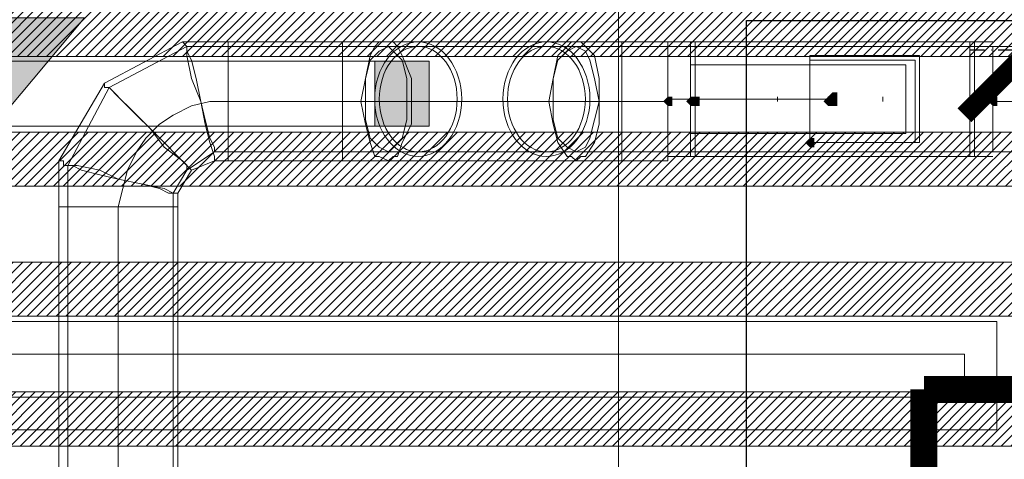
# Model space of a CAD drawing. Header units: millimetres. Extents: x -521669 to 178656, y -69521 to 500758.
# Tile 191 of 256: x -173556 to -172646, y 478551 to 478957. Entities that reach past the tile are written whole.
import ezdxf
from ezdxf import colors
from ezdxf.entities.mleader import LeaderData, LeaderLine
from ezdxf.math import Vec2, Vec3

# ---------------------------------------------------------------- set-up
doc = ezdxf.new("R2010")
doc.units = ezdxf.units.MM
doc.linetypes.add('( Hidden )', pattern=[0.375, 0.25, -0.125])
doc.linetypes.add('DASHDOT', pattern=[25.4, 12.7, -6.35, 0, -6.35])
doc.layers.get('Defpoints').update_dxf_attribs({"color": 31})
for name, color, linetype, lineweight in [('_0', 7, 'Continuous', 13), ('dim_light', 12, 'Continuous', 9), ('dim_razv', 93, 'DASHDOT', 9), ('light_pot', 52, 'Continuous', 15), ('pot sh', 183, 'Continuous', 15)]:
    doc.layers.add(name, color=color, linetype=linetype, lineweight=lineweight)
doc.layers.add('PDF16_0', color=30, linetype='Continuous', true_color=0xff7f00)
doc.layers.add('PDF6_Узлы', color=7, linetype='Continuous', true_color=0xaaaaaa)
doc.layers.add('PDF6_Воздуховоды', color=5, linetype='Continuous')
doc.layers.add('PDF6_Изоляция', color=7, linetype='Continuous')
doc.layers.add('pol', color=7, linetype='Continuous', lineweight=15, true_color=0x738991)
doc.layers.add('Сводный план', color=1, linetype='Continuous', lineweight=0, true_color=0xff0000)
doc.styles.add('fl_iso paper', font='isocpeur.ttf', dxfattribs={"width": 0.8, "oblique": 10})
doc.styles.add('In tre', font='isocpeur.ttf', dxfattribs={"width": 0.8, "oblique": 10})
doc.dimstyles.new('In tre 1_75', dxfattribs={"dimtxt": 220, "dimasz": 120, "dimexe": 60, "dimexo": 10, "dimgap": 50, "dimtad": 1, "dimdec": 0, "dimrnd": 5, "dimzin": 0, "dimdsep": 46, "dimtxsty": 'fl_iso paper', "dimblk": 'ARCHTICK', "dimcen": 0, "dimdle": 60, "dimadec": 0, "dimazin": 0, "dimtfac": 1, "dimtdec": 0, "dimtofl": 0, "dimtmove": 1, "dimatfit": 1, "dimfxl": 1, "dimtfill": 1, "dimtolj": 1, "dimtzin": 0, "dimarcsym": 1})

# ---------------------------------------------------------------- blocks, each defined once
blk = doc.blocks.new('_ArchTick')
at = {"color": 0, "linetype": 'ByBlock', "lineweight": 9, "const_width": 0.15}
blk.add_lwpolyline([(-0.5, -0.5), (0.5, 0.5)], dxfattribs=at)
blk = doc.blocks.new('*D6208')
at = {"layer": 'Defpoints', "color": 0, "transparency": 16777216}
for p in [(-169227.93, 479096.41), (-173727.93, 478918.81), (-169227.93, 478918.81)]:
    blk.add_point(p, dxfattribs=at)
at = {"layer": 'dim_light', "color": 0, "lineweight": -2, "transparency": 16777216}
for p, q in [((-173727.93, 478928.81), (-173727.93, 479156.41)), ((-169227.93, 478928.81), (-169227.93, 479156.41)), ((-173787.93, 479096.41), (-169167.93, 479096.41))]:
    blk.add_line(p, q, dxfattribs=at)
at = {"layer": 'dim_light', "color": 0, "lineweight": -2, "transparency": 16777216, "xscale": 120, "yscale": 120, "zscale": 120, "rotation": 180}
blk.add_blockref('_ArchTick', (-173727.93, 479096.41), dxfattribs=at)
at = {"layer": 'dim_light', "color": 0, "lineweight": -2, "transparency": 16777216, "xscale": 120, "yscale": 120, "zscale": 120}
blk.add_blockref('_ArchTick', (-169227.93, 479096.41), dxfattribs=at)
at = {"layer": 'dim_light', "color": 0, "transparency": 16777216, "insert": (-171477.93, 479256.41), "char_height": 220, "attachment_point": 5, "style": 'fl_iso paper', "bg_fill": 3, "box_fill_scale": 1.1, "bg_fill_color": 256, "bg_fill_true_color": 13158600, "bg_fill_transparency": 0}
blk.add_mtext('\\A1;4500', dxfattribs=at)
blk = doc.blocks.new('*D12224')
at = {"layer": 'Defpoints', "color": 0, "transparency": 16777216}
for p in [(-172622.93, 478928.99), (-172036.03, 478615.59), (-172622.93, 478496.77)]:
    blk.add_point(p, dxfattribs=at)
at = {"layer": 'dim_razv', "color": 0, "lineweight": -2, "transparency": 16777216}
for p, q in [((-172622.93, 478506.77), (-172622.93, 478988.99)), ((-172036.03, 478625.59), (-172036.03, 478988.99)), ((-171976.03, 478928.99), (-172682.93, 478928.99))]:
    blk.add_line(p, q, dxfattribs=at)
at = {"layer": 'dim_razv', "color": 0, "lineweight": -2, "transparency": 16777216, "xscale": 120, "yscale": 120, "zscale": 120, "rotation": 180}
blk.add_blockref('_ArchTick', (-172622.93, 478928.99), dxfattribs=at)
at = {"layer": 'dim_razv', "color": 0, "lineweight": -2, "transparency": 16777216, "xscale": 120, "yscale": 120, "zscale": 120}
blk.add_blockref('_ArchTick', (-172036.03, 478928.99), dxfattribs=at)
at = {"layer": 'dim_razv', "color": 0, "transparency": 16777216, "insert": (-172329.48, 479088.99), "char_height": 220, "attachment_point": 5, "style": 'fl_iso paper', "bg_fill": 3, "box_fill_scale": 1.1, "bg_fill_color": 256, "bg_fill_true_color": 13158600, "bg_fill_transparency": 0}
blk.add_mtext('\\A1;585', dxfattribs=at)
blk = doc.blocks.new('1')
at = {"layer": 'pol', "linetype": 'ByBlock'}
h = blk.add_hatch(color=1, dxfattribs=at)
h.paths.add_polyline_path([(35776.37, 73135.4), (35803.14, 73135.4), (35803.14, 73258.97), (35776.37, 73258.97)])
h.paths.add_polyline_path([(35789.75, 73274.59), (35843.23, 73274.59), (35789.75, 73338.23)])
h.paths.add_polyline_path([(35789.75, 73274.59), (35736.28, 73274.59), (35789.75, 73338.23)])
edge = h.paths.add_edge_path()
edge.add_arc((35789.75, 73110.51), 13.38, 0, 360)
h = blk.add_hatch(color=1, dxfattribs=at)
h.paths.add_polyline_path([(35813.3, 73097.13), (35813.3, 73123.89), (35936.87, 73123.89), (35936.87, 73097.13)])
h.paths.add_polyline_path([(35952.5, 73110.51), (35952.5, 73163.99), (36016.14, 73110.51)])
h.paths.add_polyline_path([(35952.5, 73110.51), (35952.5, 73057.03), (36016.14, 73110.51)])
at = {"layer": 'pol', "color": 1, "linetype": 'ByBlock'}
for points in [[(35789.75, 73274.59), (35736.28, 73274.59), (35789.75, 73338.23), (35789.75, 73274.59)], [(35789.75, 73274.59), (35843.23, 73274.59), (35789.75, 73338.23), (35789.75, 73274.59)], [(35952.5, 73110.51), (35952.5, 73163.99), (36016.14, 73110.51), (35952.5, 73110.51)], [(35952.5, 73110.51), (35952.5, 73057.03), (36016.14, 73110.51), (35952.5, 73110.51)]]:
    blk.add_lwpolyline(points, dxfattribs=at)
for points in [[(35776.37, 73135.4), (35803.14, 73135.4), (35803.14, 73258.97), (35776.37, 73258.97)], [(35813.3, 73097.13), (35813.3, 73123.89), (35936.87, 73123.89), (35936.87, 73097.13)]]:
    blk.add_lwpolyline(points, close=True, dxfattribs=at)
blk.add_circle((35789.75, 73110.51), 13.38, dxfattribs=at)
blk = doc.blocks.new('yuyilotffff')
at = {"layer": 'PDF6_Воздуховоды', "true_color": 0xff0000, "transparency": 33554559}
for points in [[(19349.92, 19468.45), (19349.92, 19472.68), (19345.69, 19472.68), (19341.45, 19468.45), (19345.69, 19464.22), (19349.92, 19464.22)], [(19349.92, 19468.45), (19349.92, 19472.68), (19345.69, 19472.68), (19341.45, 19468.45), (19345.69, 19464.22), (19349.92, 19464.22)], [(19349.92, 19468.45), (19349.92, 19472.68), (19345.69, 19472.68), (19341.45, 19468.45), (19345.69, 19464.22), (19349.92, 19464.22)], [(19349.92, 19468.45), (19349.92, 19472.68), (19345.69, 19472.68), (19341.45, 19468.45), (19345.69, 19464.22), (19349.92, 19464.22)], [(19349.92, 19468.45), (19349.92, 19472.68), (19345.69, 19472.68), (19341.45, 19468.45), (19345.69, 19464.22), (19349.92, 19464.22)], [(19349.92, 19468.45), (19349.92, 19472.68), (19345.69, 19472.68), (19341.45, 19468.45), (19345.69, 19464.22), (19349.92, 19464.22)], [(19349.92, 19468.45), (19349.92, 19472.68), (19345.69, 19472.68), (19341.45, 19468.45), (19345.69, 19464.22), (19349.92, 19464.22)], [(19349.92, 19468.45), (19349.92, 19472.68), (19345.69, 19472.68), (19341.45, 19468.45), (19345.69, 19464.22), (19349.92, 19464.22)], [(19371.09, 19468.45), (19371.09, 19472.68), (19366.85, 19472.68), (19362.62, 19468.45), (19366.85, 19464.22), (19371.09, 19464.22)], [(19371.09, 19468.45), (19371.09, 19472.68), (19366.85, 19472.68), (19362.62, 19468.45), (19366.85, 19464.22), (19371.09, 19464.22)], [(19375.32, 19468.45), (19375.32, 19472.68), (19371.09, 19472.68), (19366.85, 19468.45), (19371.09, 19464.22), (19375.32, 19464.22)], [(19375.32, 19468.45), (19375.32, 19472.68), (19371.09, 19472.68), (19366.85, 19468.45), (19371.09, 19464.22), (19375.32, 19464.22)], [(19498.08, 19468.45), (19498.08, 19472.68), (19493.85, 19472.68), (19489.62, 19468.45), (19493.85, 19464.22), (19498.08, 19464.22)], [(19498.08, 19468.45), (19498.08, 19472.68), (19493.85, 19472.68), (19489.62, 19468.45), (19493.85, 19464.22), (19498.08, 19464.22)], [(19498.08, 19468.45), (19498.08, 19472.68), (19493.85, 19472.68), (19489.62, 19468.45), (19493.85, 19464.22), (19498.08, 19464.22)], [(19498.08, 19468.45), (19498.08, 19472.68), (19493.85, 19472.68), (19489.62, 19468.45), (19493.85, 19464.22), (19498.08, 19464.22)], [(19502.32, 19472.68), (19502.32, 19476.92), (19498.08, 19476.92), (19493.85, 19472.68), (19498.08, 19468.45), (19502.32, 19468.45)], [(19502.32, 19472.68), (19502.32, 19476.92), (19498.08, 19476.92), (19493.85, 19472.68), (19498.08, 19468.45), (19502.32, 19468.45)], [(19502.32, 19468.45), (19502.32, 19472.68), (19498.08, 19472.68), (19493.85, 19468.45), (19498.08, 19464.22), (19502.32, 19464.22)], [(19502.32, 19468.45), (19502.32, 19472.68), (19498.08, 19472.68), (19493.85, 19468.45), (19498.08, 19464.22), (19502.32, 19464.22)], [(19502.32, 19468.45), (19502.32, 19472.68), (19498.08, 19472.68), (19493.85, 19468.45), (19498.08, 19464.22), (19502.32, 19464.22)], [(19502.32, 19468.45), (19502.32, 19472.68), (19498.08, 19472.68), (19493.85, 19468.45), (19498.08, 19464.22), (19502.32, 19464.22)], [(19502.32, 19468.45), (19502.32, 19472.68), (19498.08, 19472.68), (19493.85, 19468.45), (19498.08, 19464.22), (19502.32, 19464.22)], [(19502.32, 19468.45), (19502.32, 19472.68), (19498.08, 19472.68), (19493.85, 19468.45), (19498.08, 19464.22), (19502.32, 19464.22)], [(19629.31, 19468.45), (19629.31, 19472.68), (19625.08, 19472.68), (19620.84, 19468.45), (19625.08, 19464.22), (19629.31, 19464.22)], [(19629.31, 19468.45), (19629.31, 19472.68), (19625.08, 19472.68), (19620.84, 19468.45), (19625.08, 19464.22), (19629.31, 19464.22)], [(19633.54, 19468.45), (19633.54, 19472.68), (19629.31, 19472.68), (19625.08, 19468.45), (19629.31, 19464.22), (19633.54, 19464.22)], [(19633.54, 19468.45), (19633.54, 19472.68), (19629.31, 19472.68), (19625.08, 19468.45), (19629.31, 19464.22), (19633.54, 19464.22)], [(19650.48, 19468.45), (19650.48, 19472.68), (19646.24, 19472.68), (19642.01, 19468.45), (19646.24, 19464.22), (19650.48, 19464.22)], [(19650.48, 19468.45), (19650.48, 19472.68), (19646.24, 19472.68), (19642.01, 19468.45), (19646.24, 19464.22), (19650.48, 19464.22)], [(19650.48, 19468.45), (19650.48, 19472.68), (19646.24, 19472.68), (19642.01, 19468.45), (19646.24, 19464.22), (19650.48, 19464.22)], [(19650.48, 19468.45), (19650.48, 19472.68), (19646.24, 19472.68), (19642.01, 19468.45), (19646.24, 19464.22), (19650.48, 19464.22)], [(19650.48, 19468.45), (19650.48, 19472.68), (19646.24, 19472.68), (19642.01, 19468.45), (19646.24, 19464.22), (19650.48, 19464.22)], [(19650.48, 19468.45), (19650.48, 19472.68), (19646.24, 19472.68), (19642.01, 19468.45), (19646.24, 19464.22), (19650.48, 19464.22)], [(19650.48, 19468.45), (19650.48, 19472.68), (19646.24, 19472.68), (19642.01, 19468.45), (19646.24, 19464.22), (19650.48, 19464.22)], [(19650.48, 19468.45), (19650.48, 19472.68), (19646.24, 19472.68), (19642.01, 19468.45), (19646.24, 19464.22), (19650.48, 19464.22)], [(19481.15, 19430.35), (19481.15, 19434.58), (19476.92, 19434.58), (19472.68, 19430.35), (19476.92, 19426.12), (19481.15, 19426.12)]]:
    blk.add_hatch(color=1, dxfattribs=at).paths.add_polyline_path(points)
at = {"layer": 'PDF6_Воздуховоды', "color": 1, "lineweight": 18, "true_color": 0xff0000}
for points in [[(19646.24, 19519.25), (19345.69, 19519.25), (19303.36, 19519.25), (19261.02, 19519.25), (19231.39, 19519.25), (19112.86, 19519.25), (19087.46, 19519.25), (19045.13, 19519.25), (18939.3, 19519.25), (18901.2, 19519.25), (18829.24, 19481.15), (18791.14, 19409.19), (18791.14, 19371.09), (18791.14, 18901.2)], [(18888.5, 18901.2), (18888.5, 19371.09), (18888.5, 19383.79), (18901.2, 19404.95), (18926.6, 19421.88), (18939.3, 19421.88), (19045.13, 19421.88), (19087.46, 19421.88), (19112.86, 19421.88), (19231.39, 19421.88), (19261.02, 19421.88), (19303.36, 19421.88), (19345.69, 19421.88), (19646.24, 19421.88), (19345.69, 19421.88), (19646.24, 19421.88), (22279.29, 19421.88)], [(22279.29, 19519.25), (19646.24, 19519.25), (19646.24, 19421.88)], [(19303.36, 19468.45), (19345.69, 19468.45), (19303.36, 19468.45), (19303.36, 19421.88), (19303.36, 19468.45), (19303.36, 19519.25), (19303.36, 19468.45), (19231.39, 19468.45)], [(19646.24, 19523.48), (19345.69, 19523.48)], [(19578.51, 19430.35), (19578.51, 19510.78), (19578.51, 19430.35)], [(19366.85, 19502.32), (19366.85, 19438.82), (19366.85, 19502.32)], [(19447.28, 19472.68), (19447.28, 19468.45)], [(19493.85, 19468.45), (19493.85, 19472.68), (19493.85, 19468.45)], [(19498.08, 19468.45), (19498.08, 19472.68), (19498.08, 19468.45)], [(19544.65, 19468.45), (19544.65, 19472.68)], [(18837.7, 19371.09), (18837.7, 18901.2), (18837.7, 19371.09), (18888.5, 19371.09), (18837.7, 19371.09), (18791.14, 19371.09), (18837.7, 19371.09), (18841.94, 19388.02), (18846.17, 19404.95), (18854.64, 19421.88), (18863.1, 19434.58), (18875.8, 19447.28), (18888.5, 19455.75), (18905.44, 19464.22), (18922.37, 19468.45), (18939.3, 19468.45)], [(19045.13, 19468.45), (19112.86, 19468.45)], [(19565.81, 19438.82), (19366.85, 19438.82), (19565.81, 19438.82)], [(19345.69, 19417.65), (19646.24, 19417.65)]]:
    blk.add_lwpolyline(points, dxfattribs=at)
for points in [[(18913.9, 19468.45), (18909.67, 19489.62), (18905.44, 19506.55), (18901.2, 19515.02), (18901.2, 19519.25), (18901.2, 19515.02), (18905.44, 19506.55), (18909.67, 19489.62), (18913.9, 19468.45), (18918.14, 19451.52), (18922.37, 19434.58), (18926.6, 19426.12), (18926.6, 19421.88), (18926.6, 19426.12), (18922.37, 19434.58), (18918.14, 19451.52)], [(18939.3, 19468.45), (18939.3, 19519.25), (18939.3, 19468.45), (18939.3, 19421.88)], [(19045.13, 19421.88), (19045.13, 19468.45), (19045.13, 19519.25), (19045.13, 19468.45)], [(19087.46, 19421.88), (19079, 19426.12), (19070.53, 19434.58), (19066.3, 19451.52), (19066.3, 19468.45), (19066.3, 19489.62), (19070.53, 19506.55), (19079, 19515.02), (19087.46, 19519.25), (19091.7, 19515.02), (19100.16, 19506.55), (19104.4, 19489.62), (19104.4, 19468.45), (19104.4, 19451.52), (19100.16, 19434.58), (19091.7, 19426.12)], [(19261.02, 19519.25), (19269.49, 19515.02), (19273.72, 19506.55), (19277.96, 19489.62), (19282.19, 19468.45), (19277.96, 19451.52), (19273.72, 19434.58), (19269.49, 19426.12), (19261.02, 19421.88), (19252.56, 19426.12), (19244.09, 19434.58), (19239.86, 19451.52), (19239.86, 19468.45), (19239.86, 19489.62), (19244.09, 19506.55), (19252.56, 19515.02)], [(19345.69, 19519.25), (19646.24, 19519.25)], [(19371.09, 19519.25), (19366.85, 19519.25), (19366.85, 19515.02), (19366.85, 19510.78), (19366.85, 19506.55), (19366.85, 19502.32), (19366.85, 19498.08), (19366.85, 19493.85), (19366.85, 19489.62), (19366.85, 19485.38), (19366.85, 19481.15), (19366.85, 19476.92), (19366.85, 19472.68), (19366.85, 19468.45), (19366.85, 19472.68), (19366.85, 19476.92), (19366.85, 19481.15), (19366.85, 19485.38), (19366.85, 19489.62), (19366.85, 19493.85), (19366.85, 19498.08), (19366.85, 19502.32), (19366.85, 19506.55), (19366.85, 19510.78), (19366.85, 19515.02), (19366.85, 19519.25), (19366.85, 19523.48), (19371.09, 19523.48), (19371.09, 19519.25), (19371.09, 19515.02), (19371.09, 19510.78), (19371.09, 19506.55), (19371.09, 19502.32), (19371.09, 19498.08), (19371.09, 19493.85), (19371.09, 19489.62), (19371.09, 19485.38), (19371.09, 19481.15), (19371.09, 19476.92), (19371.09, 19472.68), (19371.09, 19468.45), (19371.09, 19472.68), (19371.09, 19476.92), (19371.09, 19481.15), (19371.09, 19485.38), (19371.09, 19489.62), (19371.09, 19493.85), (19371.09, 19498.08), (19371.09, 19502.32), (19371.09, 19506.55), (19371.09, 19510.78), (19371.09, 19515.02)], [(19625.08, 19519.25), (19625.08, 19515.02), (19625.08, 19510.78), (19625.08, 19506.55), (19625.08, 19502.32), (19625.08, 19498.08), (19625.08, 19493.85), (19625.08, 19489.62), (19625.08, 19485.38), (19625.08, 19481.15), (19625.08, 19476.92), (19625.08, 19472.68), (19625.08, 19468.45), (19625.08, 19472.68), (19625.08, 19476.92), (19625.08, 19481.15), (19625.08, 19485.38), (19625.08, 19489.62), (19625.08, 19493.85), (19625.08, 19498.08), (19625.08, 19502.32), (19625.08, 19506.55), (19625.08, 19510.78), (19625.08, 19515.02), (19625.08, 19519.25), (19625.08, 19523.48), (19629.31, 19523.48), (19629.31, 19519.25), (19629.31, 19515.02), (19629.31, 19510.78), (19629.31, 19506.55), (19629.31, 19502.32), (19629.31, 19498.08), (19629.31, 19493.85), (19629.31, 19489.62), (19629.31, 19485.38), (19629.31, 19481.15), (19629.31, 19476.92), (19629.31, 19472.68), (19629.31, 19468.45), (19629.31, 19472.68), (19629.31, 19476.92), (19629.31, 19481.15), (19629.31, 19485.38), (19629.31, 19489.62), (19629.31, 19493.85), (19629.31, 19498.08), (19629.31, 19502.32), (19629.31, 19506.55), (19629.31, 19510.78), (19629.31, 19515.02), (19629.31, 19519.25)], [(19476.92, 19510.78), (19476.92, 19430.35), (19578.51, 19430.35), (19476.92, 19430.35), (19476.92, 19506.55), (19476.92, 19510.78), (19578.51, 19510.78)], [(19565.81, 19502.32), (19366.85, 19502.32), (19565.81, 19502.32), (19565.81, 19438.82)], [(19476.92, 19430.35), (19574.28, 19430.35), (19574.28, 19506.55), (19476.92, 19506.55), (19574.28, 19506.55), (19574.28, 19430.35)], [(18867.34, 19443.05), (18854.64, 19455.75), (18841.94, 19468.45), (18833.47, 19476.92), (18829.24, 19481.15), (18833.47, 19476.92), (18841.94, 19468.45), (18854.64, 19455.75), (18867.34, 19443.05), (18880.04, 19430.35), (18892.74, 19417.65), (18901.2, 19409.19), (18901.2, 19404.95), (18901.2, 19409.19), (18892.74, 19417.65), (18880.04, 19430.35)], [(19493.85, 19472.68), (19498.08, 19472.68), (19493.85, 19472.68), (19498.08, 19472.68), (19493.85, 19472.68), (19498.08, 19472.68), (19498.08, 19468.45), (19493.85, 19468.45), (19493.85, 19472.68), (19498.08, 19472.68), (19498.08, 19468.45), (19493.85, 19468.45)], [(19498.08, 19472.68), (19498.08, 19468.45), (19493.85, 19468.45), (19498.08, 19468.45), (19493.85, 19468.45), (19498.08, 19468.45)], [(19493.85, 19472.68), (19493.85, 19468.45)], [(19045.13, 19468.45), (18939.3, 19468.45)], [(19231.39, 19468.45), (19112.86, 19468.45)], [(19366.85, 19421.88), (19371.09, 19421.88), (19371.09, 19426.12), (19371.09, 19430.35), (19371.09, 19434.58), (19371.09, 19438.82), (19371.09, 19443.05), (19371.09, 19447.28), (19371.09, 19451.52), (19371.09, 19455.75), (19371.09, 19459.98), (19371.09, 19464.22), (19371.09, 19468.45), (19371.09, 19464.22), (19371.09, 19459.98), (19371.09, 19455.75), (19371.09, 19451.52), (19371.09, 19447.28), (19371.09, 19443.05), (19371.09, 19438.82), (19371.09, 19434.58), (19371.09, 19430.35), (19371.09, 19426.12), (19371.09, 19421.88), (19371.09, 19417.65), (19366.85, 19417.65), (19366.85, 19421.88), (19366.85, 19426.12), (19366.85, 19430.35), (19366.85, 19434.58), (19366.85, 19438.82), (19366.85, 19443.05), (19366.85, 19447.28), (19366.85, 19451.52), (19366.85, 19455.75), (19366.85, 19459.98), (19366.85, 19464.22), (19366.85, 19468.45), (19366.85, 19464.22), (19366.85, 19459.98), (19366.85, 19455.75), (19366.85, 19451.52), (19366.85, 19447.28), (19366.85, 19443.05), (19366.85, 19438.82), (19366.85, 19434.58), (19366.85, 19430.35), (19366.85, 19426.12)], [(19629.31, 19421.88), (19629.31, 19426.12), (19629.31, 19430.35), (19629.31, 19434.58), (19629.31, 19438.82), (19629.31, 19443.05), (19629.31, 19447.28), (19629.31, 19451.52), (19629.31, 19455.75), (19629.31, 19459.98), (19629.31, 19464.22), (19629.31, 19468.45), (19629.31, 19464.22), (19629.31, 19459.98), (19629.31, 19455.75), (19629.31, 19451.52), (19629.31, 19447.28), (19629.31, 19443.05), (19629.31, 19438.82), (19629.31, 19434.58), (19629.31, 19430.35), (19629.31, 19426.12), (19629.31, 19421.88), (19629.31, 19417.65), (19625.08, 19417.65), (19625.08, 19421.88), (19625.08, 19426.12), (19625.08, 19430.35), (19625.08, 19434.58), (19625.08, 19438.82), (19625.08, 19443.05), (19625.08, 19447.28), (19625.08, 19451.52), (19625.08, 19455.75), (19625.08, 19459.98), (19625.08, 19464.22), (19625.08, 19468.45), (19625.08, 19464.22), (19625.08, 19459.98), (19625.08, 19455.75), (19625.08, 19451.52), (19625.08, 19447.28), (19625.08, 19443.05), (19625.08, 19438.82), (19625.08, 19434.58), (19625.08, 19430.35), (19625.08, 19426.12), (19625.08, 19421.88)], [(20763.81, 19468.45), (19646.24, 19468.45)], [(18837.7, 19396.49), (18820.77, 19400.72), (18803.84, 19404.95), (18795.37, 19409.19), (18791.14, 19409.19), (18795.37, 19409.19), (18803.84, 19404.95), (18820.77, 19400.72), (18837.7, 19396.49), (18858.87, 19392.25), (18875.8, 19388.02), (18884.27, 19383.79), (18888.5, 19383.79), (18884.27, 19383.79), (18875.8, 19388.02), (18858.87, 19392.25)]]:
    blk.add_lwpolyline(points, close=True, dxfattribs=at)
for points in [[(19114.98, 19519.25), (19095.11, 19519.25), (19079, 19497.45), (19079, 19470.57)], [(19114.98, 19519.25), (19095.11, 19519.25), (19079, 19497.45), (19079, 19470.57)], [(19150.96, 19470.57), (19150.96, 19497.45), (19134.85, 19519.25), (19114.98, 19519.25)], [(19150.96, 19470.57), (19150.96, 19497.45), (19134.85, 19519.25), (19114.98, 19519.25)], [(19233.51, 19519.25), (19213.64, 19519.25), (19197.53, 19497.45), (19197.53, 19470.57)], [(19233.51, 19519.25), (19213.64, 19519.25), (19197.53, 19497.45), (19197.53, 19470.57)], [(19269.49, 19470.57), (19269.49, 19497.45), (19253.38, 19519.25), (19233.51, 19519.25)], [(19269.49, 19470.57), (19269.49, 19497.45), (19253.38, 19519.25), (19233.51, 19519.25)], [(19079, 19470.57), (19079, 19443.68), (19095.11, 19421.88), (19114.98, 19421.88)], [(19079, 19470.57), (19079, 19443.68), (19095.11, 19421.88), (19114.98, 19421.88)], [(19114.98, 19421.88), (19134.85, 19421.88), (19150.96, 19443.68), (19150.96, 19470.57)], [(19114.98, 19421.88), (19134.85, 19421.88), (19150.96, 19443.68), (19150.96, 19470.57)], [(19197.53, 19470.57), (19197.53, 19443.68), (19213.64, 19421.88), (19233.51, 19421.88)], [(19197.53, 19470.57), (19197.53, 19443.68), (19213.64, 19421.88), (19233.51, 19421.88)], [(19233.51, 19421.88), (19253.38, 19421.88), (19269.49, 19443.68), (19269.49, 19470.57)], [(19233.51, 19421.88), (19253.38, 19421.88), (19269.49, 19443.68), (19269.49, 19470.57)]]:
    blk.add_open_spline(points, degree=3, dxfattribs=at)
at = {"layer": 'PDF6_Изоляция', "color": 1, "lineweight": 18, "true_color": 0xff0000}
for points in [[(18939.3, 19523.48), (18896.97, 19523.48), (18825, 19485.38), (18782.67, 19413.42), (18782.67, 19371.09), (18892.74, 19371.09), (18892.74, 19383.79), (18905.44, 19404.95), (18926.6, 19413.42), (18939.3, 19413.42)], [(19045.13, 19413.42), (19087.46, 19413.42), (19112.86, 19413.42), (19231.39, 19413.42), (19261.02, 19413.42), (19303.36, 19413.42), (19303.36, 19523.48), (19261.02, 19523.48), (19231.39, 19523.48), (19112.86, 19523.48), (19087.46, 19523.48), (19045.13, 19523.48)], [(19303.36, 19413.42), (19345.69, 19413.42), (19345.69, 19523.48), (19303.36, 19523.48)], [(18782.67, 19371.09), (18782.67, 18901.2), (18892.74, 18901.2), (18892.74, 19371.09)]]:
    blk.add_lwpolyline(points, dxfattribs=at)
for points in [[(18896.97, 19523.48), (18901.2, 19519.25), (18901.2, 19510.78), (18905.44, 19489.62), (18913.9, 19468.45), (18918.14, 19447.28), (18922.37, 19430.35), (18926.6, 19417.65), (18926.6, 19413.42), (18926.6, 19417.65), (18922.37, 19430.35), (18918.14, 19447.28), (18913.9, 19468.45), (18905.44, 19489.62), (18901.2, 19510.78), (18901.2, 19519.25)], [(18939.3, 19413.42), (19045.13, 19413.42), (19045.13, 19523.48), (18939.3, 19523.48)], [(19108.63, 19468.45), (19108.63, 19447.28), (19100.16, 19430.35), (19095.93, 19417.65), (19091.7, 19417.65), (19087.46, 19413.42), (19079, 19417.65), (19074.76, 19417.65), (19070.53, 19430.35), (19066.3, 19447.28), (19062.06, 19468.45), (19066.3, 19489.62), (19070.53, 19510.78), (19074.76, 19519.25), (19079, 19523.48), (19087.46, 19523.48), (19091.7, 19523.48), (19095.93, 19519.25), (19100.16, 19510.78), (19108.63, 19489.62)], [(19235.62, 19468.45), (19239.86, 19489.62), (19244.09, 19510.78), (19252.56, 19519.25), (19256.79, 19523.48), (19261.02, 19523.48), (19265.26, 19523.48), (19269.49, 19519.25), (19277.96, 19510.78), (19282.19, 19489.62), (19282.19, 19468.45), (19282.19, 19447.28), (19277.96, 19430.35), (19269.49, 19417.65), (19265.26, 19417.65), (19261.02, 19413.42), (19256.79, 19417.65), (19252.56, 19417.65), (19244.09, 19430.35), (19239.86, 19447.28)], [(18825, 19485.38), (18825, 19481.15), (18829.24, 19481.15), (18837.7, 19472.68), (18850.4, 19459.98), (18867.34, 19443.05), (18880.04, 19426.12), (18896.97, 19413.42), (18905.44, 19404.95), (18896.97, 19413.42), (18880.04, 19426.12), (18867.34, 19443.05), (18850.4, 19459.98), (18837.7, 19472.68), (18829.24, 19481.15), (18825, 19481.15)], [(18782.67, 19413.42), (18786.91, 19413.42), (18786.91, 19409.19), (18799.61, 19409.19), (18820.77, 19404.95), (18837.7, 19396.49), (18858.87, 19392.25), (18880.04, 19388.02), (18888.5, 19383.79), (18892.74, 19383.79), (18888.5, 19383.79), (18880.04, 19388.02), (18858.87, 19392.25), (18837.7, 19396.49), (18820.77, 19404.95), (18799.61, 19409.19), (18786.91, 19409.19), (18786.91, 19413.42)]]:
    blk.add_lwpolyline(points, close=True, dxfattribs=at)
for points in [[(19114.98, 19523.48), (19092.77, 19523.48), (19074.76, 19499.79), (19074.76, 19470.57)], [(19114.98, 19523.48), (19092.77, 19523.48), (19074.76, 19499.79), (19074.76, 19470.57)], [(19155.19, 19470.57), (19155.19, 19499.79), (19137.19, 19523.48), (19114.98, 19523.48)], [(19155.19, 19470.57), (19155.19, 19499.79), (19137.19, 19523.48), (19114.98, 19523.48)], [(19233.51, 19523.48), (19211.3, 19523.48), (19193.29, 19499.79), (19193.29, 19470.57)], [(19233.51, 19523.48), (19211.3, 19523.48), (19193.29, 19499.79), (19193.29, 19470.57)], [(19273.72, 19470.57), (19273.72, 19499.79), (19255.72, 19523.48), (19233.51, 19523.48)], [(19273.72, 19470.57), (19273.72, 19499.79), (19255.72, 19523.48), (19233.51, 19523.48)], [(19074.76, 19470.57), (19074.76, 19441.34), (19092.77, 19417.65), (19114.98, 19417.65)], [(19074.76, 19470.57), (19074.76, 19441.34), (19092.77, 19417.65), (19114.98, 19417.65)], [(19114.98, 19417.65), (19137.19, 19417.65), (19155.19, 19441.34), (19155.19, 19470.57)], [(19114.98, 19417.65), (19137.19, 19417.65), (19155.19, 19441.34), (19155.19, 19470.57)], [(19193.29, 19470.57), (19193.29, 19441.34), (19211.3, 19417.65), (19233.51, 19417.65)], [(19193.29, 19470.57), (19193.29, 19441.34), (19211.3, 19417.65), (19233.51, 19417.65)], [(19233.51, 19417.65), (19255.72, 19417.65), (19273.72, 19441.34), (19273.72, 19470.57)], [(19233.51, 19417.65), (19255.72, 19417.65), (19273.72, 19441.34), (19273.72, 19470.57)]]:
    blk.add_open_spline(points, degree=3, dxfattribs=at)
at = {"layer": 'PDF6_Узлы', "color": 1, "lineweight": 18, "true_color": 0xff0000}
for points in [[(19345.69, 19421.88), (19345.69, 19519.25), (19646.24, 19519.25), (19646.24, 19421.88)], [(19345.69, 19421.88), (19646.24, 19421.88), (19646.24, 19519.25), (19345.69, 19519.25), (19345.69, 19421.88), (19646.24, 19421.88), (19646.24, 19519.25), (19345.69, 19519.25)], [(19646.24, 19519.25), (19345.69, 19519.25), (19345.69, 19421.88), (19646.24, 19421.88)]]:
    blk.add_lwpolyline(points, close=True, dxfattribs=at)
at = {"layer": 'PDF6_Узлы', "color": 1, "lineweight": 0, "true_color": 0xff0000}
blk.add_lwpolyline([(19495.97, 19470.57), (19495.97, 19470.57), (19495.97, 19470.57), (19345.69, 19470.57)], dxfattribs=at)
blk = doc.blocks.new('jkhgfd345')
at = {"layer": 'PDF16_0', "lineweight": 25}
blk.add_lwpolyline([(19418.38, 9311.25), (19418.38, 19543.26), (20796.33, 19543.26), (23133.14, 19543.26), (23133.14, 17714.46)], dxfattribs=at)
blk = doc.blocks.new('*U3567')
at = {"layer": 'light_pot', "linetype": 'ByBlock', "lineweight": 0}
h = blk.add_hatch(color=252, dxfattribs=at)
h.dxf.hatch_style = 1
h.paths.add_polyline_path([(500, 30), (550, 30), (550, -30), (500, -30)])
for points in [[(500, -30), (-500, -30), (-500, 30), (500, 30)], [(500, 30), (550, 30), (550, -30), (500, -30)]]:
    blk.add_lwpolyline(points, close=True, dxfattribs=at)

msp = doc.modelspace()

# ---------------------------------------------------------------- hatches: boundary and pattern name
at = {"layer": '_0', "transparency": 33554534}
h = msp.add_hatch(color=252, dxfattribs=at)
h.dxf.hatch_style = 1
h.paths.add_polyline_path([(-154802.13, 458862.53), (-192753.73, 458862.53), (-192753.73, 488814.13), (-154802.13, 488814.13)])
h.paths.add_polyline_path([(-166902.93, 480313.33), (-166902.93, 478313.33), (-169852.93, 478313.33), (-169852.93, 469363.33), (-163702.93, 469363.33), (-163702.93, 467363.33), (-183952.93, 467363.33), (-183952.93, 467363.33), (-186002.93, 467363.33), (-186002.93, 469363.33), (-183852.93, 469363.33), (-183852.93, 473413.33), (-179002.93, 473413.33), (-179002.93, 471913.33), (-177352.93, 471913.33), (-177352.93, 478313.33), (-185752.93, 478313.33), (-185752.93, 480313.33), (-182952.93, 480313.33), (-166902.93, 480313.33)], flags=16)
at = {"layer": 'pot sh', "linetype": 'ByBlock', "lineweight": 0, "true_color": 0x91caaf}
h = msp.add_hatch(dxfattribs=at)
h.set_pattern_fill('ANSI31', color=253, scale=2, angle=180)
h.set_pattern_definition([(225, (-233499.5126, 459733.938), (4.49012806, -4.49012806), [])])
h.paths.add_polyline_path([(-185532.87, 478803.33), (-168602.93, 478803.33), (-168602.93, 478853.33), (-185532.87, 478853.33)])
h = msp.add_hatch(dxfattribs=at)
h.set_pattern_fill('ANSI31', color=253, scale=2, angle=180)
h.set_pattern_definition([(225, (-233499.5126, 459853.938), (4.49012806, -4.49012806), [])])
h.paths.add_polyline_path([(-185532.87, 478683.33), (-168602.93, 478683.33), (-168602.93, 478733.33), (-185532.87, 478733.33)])
h = msp.add_hatch(dxfattribs=at)
h.set_pattern_fill('ANSI31', color=253, scale=2, angle=180)
h.set_pattern_definition([(225, (-233499.5126, 459973.938), (4.49012806, -4.49012806), [])])
h.paths.add_polyline_path([(-185532.87, 478563.33), (-168602.93, 478563.33), (-168602.93, 478613.33), (-185532.87, 478613.33)])

# ---------------------------------------------------------------- linework, layer by layer
at = {"layer": 'dim_razv', "color": 1, "linetype": '( Hidden )', "ltscale": 10, "true_color": 0xff0a0a, "const_width": 25}
for points in [[(-172036.03, 478615.59), (-172720.46, 478615.59)], [(-172720.46, 478615.59), (-172720.46, 478365.59)]]:
    msp.add_lwpolyline(points, dxfattribs=at)
at = {"layer": 'pot sh'}
for points in [[(-185532.87, 478803.33), (-168602.93, 478803.33), (-168602.93, 478853.33), (-185532.87, 478853.33)], [(-185532.87, 478683.33), (-168602.93, 478683.33), (-168602.93, 478733.33), (-185532.87, 478733.33)], [(-185532.87, 478563.33), (-168602.93, 478563.33), (-168602.93, 478613.33), (-185532.87, 478613.33)]]:
    msp.add_lwpolyline(points, close=True, dxfattribs=at)

# ---------------------------------------------------------------- next in the draw order: dimensions: what is measured, and where the dimension line sits
at = {"layer": 'dim_light'}
dim = msp.add_linear_dim(base=(-169227.93, 479096.41), p1=(-173727.93, 478918.81), p2=(-169227.93, 478918.81), dimstyle='In tre 1_75', dxfattribs=at)
dim.commit()
dim.dimension.update_dxf_attribs({"geometry": '*D6208', "text_midpoint": (-171477.93, 479256.41)})

# ---------------------------------------------------------------- next in the draw order: hatches: boundary and pattern name
at = {"layer": 'pot sh', "linetype": 'ByBlock', "lineweight": 0, "true_color": 0x91caaf}
h = msp.add_hatch(dxfattribs=at)
h.set_pattern_fill('ANSI31', color=253, scale=2, angle=180)
h.set_pattern_definition([(225, (-233499.5126, 460093.938), (4.49012806, -4.49012806), [])])
h.paths.add_polyline_path([(-185532.87, 478923.33), (-168602.93, 478923.33), (-168602.93, 478973.33), (-185532.87, 478973.33)])

# ---------------------------------------------------------------- next in the draw order: linework, layer by layer
at = {"layer": 'pot sh'}
msp.add_lwpolyline([(-185532.87, 478923.33), (-168602.93, 478923.33), (-168602.93, 478973.33), (-185532.87, 478973.33)], close=True, dxfattribs=at)

# ---------------------------------------------------------------- next in the draw order: block references
at = {"layer": 'light_pot', "color": 0, "linetype": 'ByBlock', "lineweight": -2, "transparency": 16777216}
msp.add_blockref('*U3567', (-173727.93, 478888.81), dxfattribs=at)

# ---------------------------------------------------------------- next in the draw order: dimensions: what is measured, and where the dimension line sits
at = {"layer": 'dim_razv', "color": 18, "true_color": 0x000000}
dim = msp.add_linear_dim(base=(-172622.93, 478928.99), p1=(-172036.03, 478615.59), p2=(-172622.93, 478496.77), dimstyle='In tre 1_75', dxfattribs=at)
dim.commit()
dim.dimension.update_dxf_attribs({"geometry": '*D12224', "text_midpoint": (-172329.48, 479088.99)})

# ---------------------------------------------------------------- next in the draw order: leaders
at = {"layer": 'dim_razv', "color": 0, "linetype": 'ByBlock'}
ml = msp.add_multileader_mtext('Standard', dxfattribs=at)
ml.set_content('Зеркало на стене, выполнить в один уровень с отделкой стен', style='In tre')
ml.set_leader_properties()
ml.build(insert=Vec2(0, 0))
ml.multileader.update_dxf_attribs({"text_left_attachment_type": 6, "text_right_attachment_type": 6, "dogleg_length": 1, "arrow_head_size": 0, "scale": 50})
ctx = ml.context
ctx.base_point, ctx.scale, ctx.char_height, ctx.arrow_head_size, ctx.landing_gap_size, ctx.plane_origin = Vec3(-175093.97, 481658.78), 50, 200, 0, 4.5, Vec3(-168282.16, 486498.71)
ctx.left_attachment, ctx.right_attachment = 6, 6
notes = []
notes.append((ctx, [(0, (1, 1, 0), (-172151.7, 481658.78), (-1, 0), 50, [(1, [(-170702.39, 478615.59)], 0, [])])]))
ctx.mtext.insert, ctx.mtext.width, ctx.mtext.defined_height, ctx.mtext.flow_direction = Vec3(-175089.47, 481898.78), 3092.7163, 696.61, 5
ctx.mtext.has_bg_fill, ctx.mtext.bg_color, ctx.mtext.bg_scale_factor, ctx.mtext.bg_transparency, ctx.mtext.use_window_bg_color = 1, -1027028792, 1.5, 0, 1
for ctx, leaders in notes:
    for number, flags, end, landing, length, lines in leaders:
        leader = LeaderData()
        leader.index, (leader.has_last_leader_line, leader.has_dogleg_vector, leader.attachment_direction) = number, flags
        leader.last_leader_point, leader.dogleg_vector, leader.dogleg_length = Vec3(end), Vec3(landing), length
        for number, points, colour, breaks in lines:
            line = LeaderLine()
            line.index, line.vertices, line.color, line.breaks = number, Vec3.list(points), colors.encode_raw_color(colour), breaks
            leader.lines.append(line)
        ctx.leaders.append(leader)

# ---------------------------------------------------------------- next in the draw order: linework, layer by layer
at = {"layer": 'pol'}
for points in [[(-173002.87, 478363.26), (-173002.87, 479312.75), (-173602.87, 479312.75), (-173602.87, 478363.26)], [(-172402.87, 478513.33), (-172402.87, 479312.75), (-173002.87, 479312.75), (-173002.87, 478363.26)]]:
    msp.add_lwpolyline(points, dxfattribs=at)
at = {"layer": 'pol', "color": 195, "linetype": 'ByBlock', "true_color": 0x7833a3}
for points in [[(-174652.93, 478678.33), (-172652.93, 478678.33), (-172652.93, 478578.33), (-174652.93, 478578.33)], [(-174622.93, 478648.33), (-172682.93, 478648.33), (-172682.93, 478608.33), (-174622.93, 478608.33)]]:
    msp.add_lwpolyline(points, close=True, dxfattribs=at)

# ---------------------------------------------------------------- next in the draw order: leaders
at = {"layer": 'pol', "color": 1, "linetype": 'ByBlock', "true_color": 0xff0000}
ml = msp.add_multileader_mtext('Standard', dxfattribs=at)
ml.set_content('Лоток щелевой\\Pводоотводный в полу, модульный. Лщ-2', color=(255, 0, 0), style='In tre')
ml.set_leader_properties()
ml.build(insert=Vec2(0, 0))
ml.multileader.update_dxf_attribs({"text_left_attachment_type": 6, "text_right_attachment_type": 6, "dogleg_length": 1, "arrow_head_size": 0, "scale": 50})
ctx = ml.context
ctx.base_point, ctx.scale, ctx.char_height, ctx.arrow_head_size, ctx.landing_gap_size, ctx.plane_origin = Vec3(-172818.73, 481798.59), 50, 200, 0, 4.5, Vec3(-163959.65, 487368.54)
ctx.left_attachment, ctx.right_attachment = 6, 6
notes = []
notes.append((ctx, [(1, (1, 1, 0), (-172868.73, 481798.59), (1, 0), 50, [(1, [(-173761.38, 478648.33)], 0, [])])]))
ctx.mtext.insert, ctx.mtext.width, ctx.mtext.defined_height, ctx.mtext.flow_direction = Vec3(-172814.23, 482058.59), 2329.3451, 696.61, 5
ctx.mtext.has_bg_fill, ctx.mtext.bg_color, ctx.mtext.bg_scale_factor, ctx.mtext.bg_transparency, ctx.mtext.use_window_bg_color = 1, -1027028792, 1.5, 0, 1
for ctx, leaders in notes:
    for number, flags, end, landing, length, lines in leaders:
        leader = LeaderData()
        leader.index, (leader.has_last_leader_line, leader.has_dogleg_vector, leader.attachment_direction) = number, flags
        leader.last_leader_point, leader.dogleg_vector, leader.dogleg_length = Vec3(end), Vec3(landing), length
        for number, points, colour, breaks in lines:
            line = LeaderLine()
            line.index, line.vertices, line.color, line.breaks = number, Vec3.list(points), colors.encode_raw_color(colour), breaks
            leader.lines.append(line)
        ctx.leaders.append(leader)

# ---------------------------------------------------------------- next in the draw order: block references
at = {"layer": 'pol', "color": 0, "lineweight": 18, "xscale": 1.987741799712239, "yscale": 1.987741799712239, "zscale": 1.987741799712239, "rotation": 180}
msp.add_blockref('1', (-102462.08, 624609.87), dxfattribs=at)
at = {"layer": 'Сводный план'}
for name in ['jkhgfd345', 'yuyilotffff']:
    msp.add_blockref(name, (-192302.93, 459413.33), dxfattribs=at)

doc.saveas('drawing.dxf')
